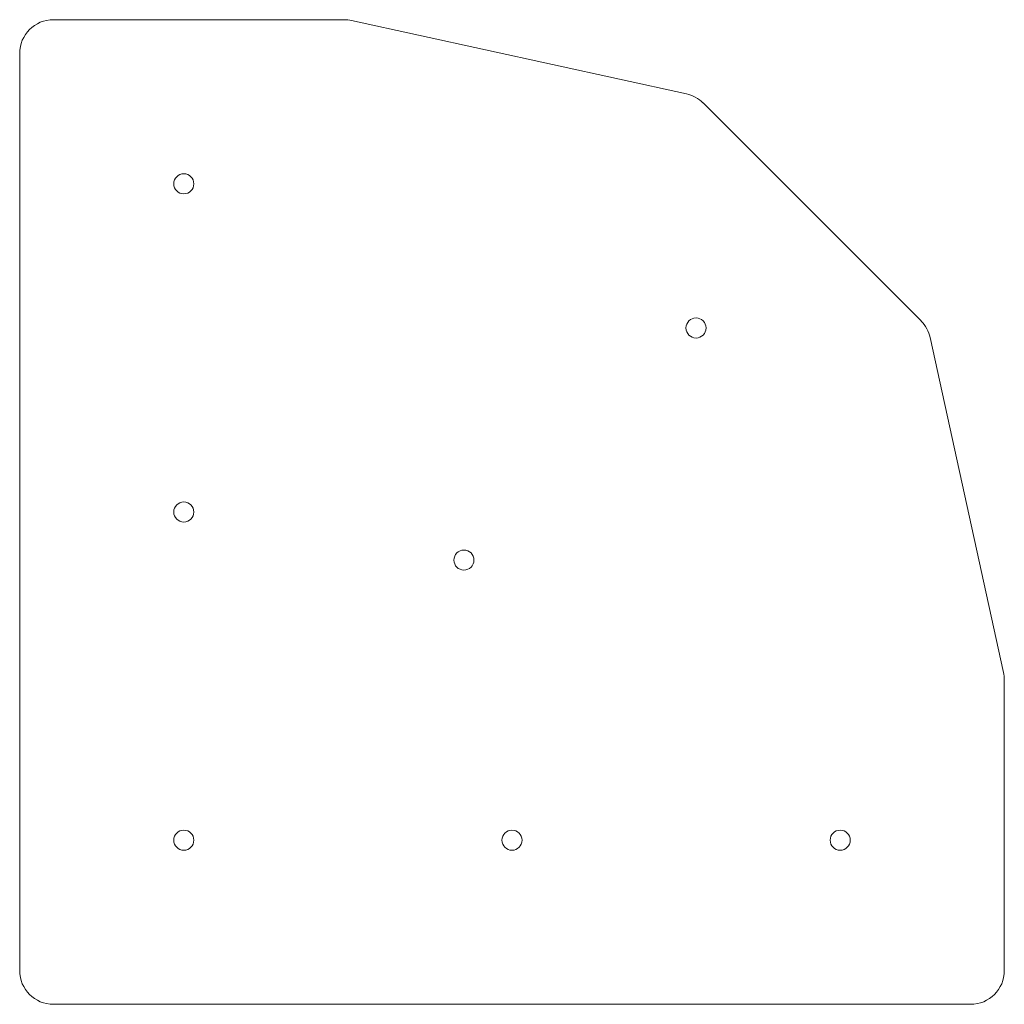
# Model space of a CAD drawing. Header units: inches. Extents: x -1.06 to 5.31, y -1.06 to 5.31.
import ezdxf

# ---------------------------------------------------------------- set-up
doc = ezdxf.new("R2010")
doc.units = ezdxf.units.IN
doc.header["$MEASUREMENT"] = 0

msp = doc.modelspace()

# ---------------------------------------------------------------- linework, layer by layer
at = {"color": 7, "linetype": 'Continuous', "lineweight": 15}
for p, q in [((1.0388, 5.3125), (-0.8438, 5.3125)), ((3.2538, 4.8327), (1.0856, 5.3074)), ((-1.0625, 5.0938), (-1.0625, -0.8438)), ((4.7737, 3.3617), (3.3617, 4.7737)), ((5.3074, 1.0856), (4.8327, 3.2538)), ((5.3125, -0.8438), (5.3125, 1.0388)), ((-0.8438, -1.0625), (5.0938, -1.0625))]:
    msp.add_line(p, q, dxfattribs=at)
for centre in [(0, 4.25), (3.3164, 3.3164), (0, 2.125), (1.8138, 1.8138), (0, 0), (2.125, 0), (4.25, 0)]:
    msp.add_circle(centre, 0.065, dxfattribs=at)
for centre, radius, start, end in [((-0.8438, 5.0938), 0.2188, 90, 180), ((1.0388, 5.0938), 0.2188, 77.6499, 90), ((3.207, 4.619), 0.2187, 45, 77.6499), ((4.619, 3.207), 0.2187, 12.3501, 45), ((5.0938, 1.0388), 0.2188, 0, 12.3501), ((-0.8438, -0.8438), 0.2188, 180, 270), ((5.0938, -0.8438), 0.2188, 270, 0)]:
    msp.add_arc(centre, radius, start, end, dxfattribs=at)

doc.saveas('drawing.dxf')
